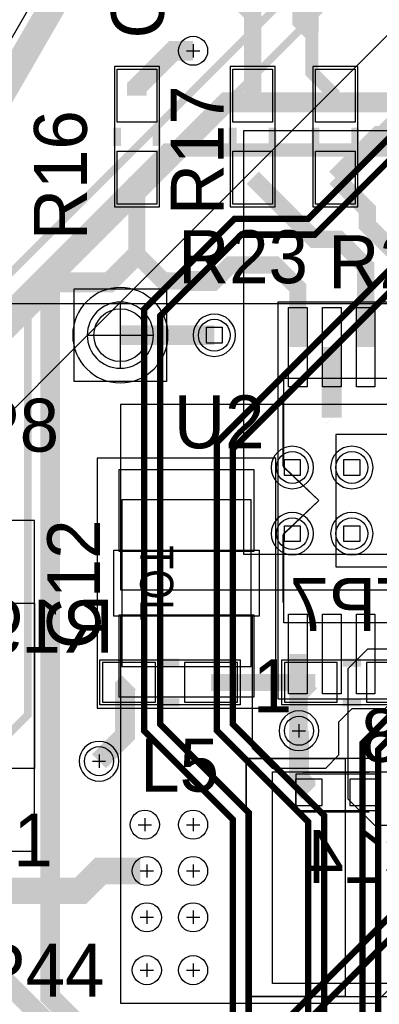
# Model space of a CAD drawing. Extents: x -9303 to 12731, y -3355 to 4522.
# Tile 9 of 51: x 374 to 646, y 1744 to 2488. Entities that reach past the tile are written whole.
import ezdxf
from ezdxf.enums import TextEntityAlignment as Align

# ---------------------------------------------------------------- set-up
doc = ezdxf.new("R2010")
doc.units = 0
for name, color, linetype in [('BG_DIMENSION', 2, 'CONTINUOUS'), ('BG_SILKSCREEN_TOP', 110, 'CONTINUOUS'), ('BG_SOLDERMASK_BOTTOM', 120, 'CONTINUOUS'), ('BG_SOLDERMASK_TOP', 120, 'CONTINUOUS'), ('ET_BOTTOM', 1, 'CONTINUOUS'), ('ET_LY3', 103, 'CONTINUOUS'), ('ET_LY5', 7, 'CONTINUOUS'), ('ET_LY6', 7, 'CONTINUOUS'), ('ET_LY8', 213, 'CONTINUOUS'), ('ET_TOP', 5, 'CONTINUOUS'), ('MA_NCLEGEND-1-10', 231, 'CONTINUOUS'), ('PG_ASSEMBLY_BOTTOM', 12, 'CONTINUOUS'), ('PG_ASSEMBLY_TOP', 103, 'CONTINUOUS'), ('PG_ORIGIN', 231, 'CONTINUOUS'), ('PG_PASTEMASK_TOP', 103, 'CONTINUOUS'), ('PG_PLACE_BOUND_BOTTOM', 254, 'CONTINUOUS'), ('PG_PLACE_BOUND_TOP', 200, 'CONTINUOUS'), ('PG_SILKSCREEN_BOTTOM', 212, 'CONTINUOUS'), ('PG_SILKSCREEN_TOP', 110, 'CONTINUOUS'), ('PIN_BOTTOM', 7, 'CONTINUOUS'), ('PIN_PASTEMASK_BOTTOM', 1, 'CONTINUOUS'), ('PIN_PASTEMASK_TOP', 5, 'CONTINUOUS'), ('PIN_SOLDERMASK_BOTTOM', 1, 'CONTINUOUS'), ('PIN_SOLDERMASK_TOP', 5, 'CONTINUOUS'), ('PIN_TOP', 5, 'CONTINUOUS'), ('RD_SILKSCREEN_BOTTOM', 12, 'CONTINUOUS'), ('RD_SILKSCREEN_TOP', 155, 'CONTINUOUS'), ('RKI_ALL', 2, 'CONTINUOUS'), ('TOL_ASSEMBLY_TOP', 231, 'CONTINUOUS'), ('VC_BOTTOM', 254, 'CONTINUOUS'), ('VC_FILMMASKBOTTOM', 1, 'CONTINUOUS'), ('VC_LY2GND', 1, 'CONTINUOUS'), ('VC_LY3', 254, 'CONTINUOUS'), ('VC_LY4GND', 254, 'CONTINUOUS'), ('VC_LY5', 7, 'CONTINUOUS'), ('VC_LY6', 7, 'CONTINUOUS'), ('VC_LY7PWR', 254, 'CONTINUOUS'), ('VC_LY8', 254, 'CONTINUOUS'), ('VC_LY9GND', 254, 'CONTINUOUS'), ('VC_SOLDERMASK_BOTTOM', 1, 'CONTINUOUS'), ('VC_SOLDERMASK_TOP', 5, 'CONTINUOUS'), ('VC_TOP', 5, 'CONTINUOUS'), ('VKO_TOP', 110, 'CONTINUOUS')]:
    doc.layers.add(name, color=color, linetype=linetype)

# ---------------------------------------------------------------- blocks, each defined once
blk = doc.blocks.new('FIGURE_CROSS')
for points in [[(-0.5, 0), (0.5, 0)], [(0, 0.5), (0, -0.5)]]:
    blk.add_lwpolyline(points)
blk = doc.blocks.new('FIGURE_SQUARE')
blk.add_lwpolyline([(-0.5, -0.5), (-0.5, 0.5), (0.5, 0.5), (0.5, -0.5)], close=True)

msp = doc.modelspace()

# ---------------------------------------------------------------- linework, layer by layer
at = {"layer": 'BG_DIMENSION'}
msp.add_lwpolyline([(2528.74, 2273.62), (-1056.67, 2273.62)], dxfattribs=at)
at = {"layer": 'BG_SILKSCREEN_TOP'}
msp.add_lwpolyline([(725, 1760), (565, 1760), (565, 1920), (725, 1920), (725, 1760)], dxfattribs=at)
at = {"layer": 'BG_SOLDERMASK_BOTTOM'}
msp.add_lwpolyline([(868, 2084.5), (868, 2180.52), (849, 2199.52), (849, 2310.12), (868, 2329.12), (868, 2404.5), (543, 2404.5), (543, 2084.5)], close=True, dxfattribs=at)
at = {"layer": 'BG_SOLDERMASK_TOP'}
msp.add_lwpolyline([(613, 2075), (837, 2075), (837, 2175), (613, 2175)], close=True, dxfattribs=at)
at = {"layer": 'ET_BOTTOM'}
for points, const_width in [([(355, 2423.01), (405, 2509.62)], 20), ([(807.5, 2510), (723.5, 2426), (530, 2426), (397, 2293), (397, 1750), (426, 1721), (509, 1721), (587, 1643), (930, 1643), (1018, 1731), (1018, 1828), (956.63, 1889.37), (917.25, 1889.37)], 15), ([(456.5, 1987.5), (453.5, 1984.5), (453.5, 1947.59), (433.88, 1927.97)], 15), ([(591, 1984.5), (591, 1987.5), (518.5, 1987.5)], 13), ([(591, 1984.5), (585, 1978.5), (585, 1951)], 13), ([(594, 1987.5), (591, 1984.5)], 13), ([(592.5, 1904.5), (590, 1907), (590, 1910), (585, 1915), (585, 1951)], 15)]:
    msp.add_lwpolyline(points, dxfattribs=dict(at, const_width=const_width))
msp.add_lwpolyline([(868, 2084.5), (868, 2180.52), (849, 2199.52), (849, 2310.12), (868, 2329.12), (868, 2404.5), (543, 2404.5), (543, 2084.5)], close=True, dxfattribs=at)
msp.add_lwpolyline([(845.63, 1734.37), (700.63, 1879.37), (642.25, 1879.37), (622.25, 1899.37), (622.25, 1998), (637.06, 2012.81), (703.81, 2012.81), (769.48, 1947.14), (769.48, 1946.23), (777.96, 1937.75), (778.01, 1937, 0.392982), (793.83, 1921.98), (794.65, 1921.97), (829.98, 1886.64), (829.98, 1854.48), (842.32, 1854.48), (859.32, 1837.48), (868.47, 1837.48, 0.996884), (891.61, 1862.45, -0.680467), (894.34, 1869.37), (947.25, 1869.37), (977.25, 1839.37), (977.25, 1764.37), (947.25, 1734.37)], format="xyb", close=True, dxfattribs=at)
at = {"layer": 'ET_LY3'}
for points, const_width in [([(1294.98, 3023.38), (1060, 3023.38), (962.59, 2925.97), (962.59, 2556.59), (733, 2327), (681, 2327), (522.98, 2168.98), (522.98, 1951.02), (592, 1882), (592, 1012), (471, 891), (471, 737.02), (563.42, 644.6), (563.42, 366.15), (593.82, 335.75)], 4.8), ([(1290, 3011.38), (1064.98, 3011.38), (974.59, 2920.99), (974.59, 2551.61), (737.98, 2315), (685.98, 2315), (534.98, 2164), (534.98, 1956), (604, 1886.98), (604, 1007.02), (483, 886.02), (483, 742), (575.42, 649.58), (575.42, 371.13), (582.77, 363.78), (589.42, 363.78), (593.82, 368.18), (593.82, 385.75)], 4.8), ([(265, 1173.82), (265, 1245), (330, 1310), (330, 1961.82), (350, 1981.82), (350, 2280.01), (669, 2599.01), (669, 2629.64), (697, 2657.64), (697, 2957), (740, 3000)], 5.75), ([(264.61, 1124.61), (295, 1155), (295, 1225), (360, 1290), (360, 1943), (380, 1963), (380, 2275), (729.63, 2624.63), (729.63, 2901.54), (727.48, 2903.69), (727.48, 2919.53), (728, 2920.05), (728, 2938), (740, 2950)], 5.75), ([(885.37, 2631.34), (592.03, 2338), (536.36, 2338), (468, 2269.64), (468, 1951), (535, 1884), (535, 1203.98), (470, 1138.98), (470, 996), (410, 936), (410, 523.02), (513.42, 419.6), (513.42, 320.15), (528.79, 304.78), (528.79, 300.78), (543.82, 285.75)], 4.8), ([(897.37, 2626.36), (597.01, 2326), (541.34, 2326), (480, 2264.66), (480, 1955.98), (547, 1888.98), (547, 1199), (482, 1134), (482, 991.02), (422, 931.02), (422, 528), (525.42, 424.58), (525.42, 325.13), (533.77, 316.78), (540.42, 316.78), (543.82, 320.18), (543.82, 335.75)], 4.8), ([(1195.92, 2588.62), (1139.41, 2588.62), (1029.03, 2478.24), (1029.03, 2344.81), (912.42, 2228.2), (912.42, 2087.44), (938.87, 2060.99), (964.27, 2060.99), (989.32, 2086.04), (989.32, 2188.21), (1002.74, 2201.63), (1014.41, 2201.63), (1027.82, 2188.22), (1027.82, 2083.98), (980.76, 2036.92), (728.34, 2036.92), (633, 1941.58), (633, 862.02), (674, 821.02), (674, 644.98), (613.42, 584.4), (613.42, 316.15), (643.82, 285.75)], 4.8), ([(1144.39, 2576.62), (1041.03, 2473.26), (1041.03, 2339.83), (924.42, 2223.22), (924.42, 2092.42), (943.85, 2072.99), (959.29, 2072.99), (977.32, 2091.02), (977.32, 2193.19), (997.76, 2213.63), (1019.39, 2213.63), (1039.82, 2193.2), (1039.82, 2079), (985.74, 2024.92), (733.32, 2024.92), (645, 1936.6), (645, 867)], 4.8), ([(355, 2423.01), (405, 2509.62)], 20)]:
    msp.add_lwpolyline(points, dxfattribs=dict(at, const_width=const_width))
at = {"layer": 'ET_LY5', "const_width": 10}
msp.add_lwpolyline([(265, 1815), (355, 1905), (355, 2260), (485, 2390), (1635, 2390), (1967.5, 2722.5), (2027.5, 2722.5), (2115, 2810), (2330, 2810), (2353.71, 2833.71), (2353.71, 2835.4)], dxfattribs=at)
at = {"layer": 'ET_LY6'}
msp.add_lwpolyline([(3675, 525), (225, 525), (100, 650), (100, 1925), (675, 2500)], dxfattribs=at)
for points in [[(537.02, 2250, 1), (504.98, 2250, 1)], [(596.02, 2150, 1), (563.98, 2150, 1)], [(641.02, 2150, 1), (608.98, 2150, 1)], [(596.02, 2100, 1), (563.98, 2100, 1)], [(641.02, 2100, 1), (608.98, 2100, 1)], [(600.02, 1951, 1), (569.98, 1951, 1)], [(448.9, 1927.97, 1), (418.86, 1927.97, 1)]]:
    msp.add_lwpolyline(points, format="xyb", close=True, dxfattribs=at)
at = {"layer": 'ET_LY8'}
for points, const_width in [([(3101.81, 3035.4), (3132.21, 3005), (3167, 3005), (3183, 3021), (3183, 3181.42), (3134.09, 3230.33), (1364.78, 3230.33), (1086.45, 2952), (1050.02, 2952), (963, 2864.98), (963, 2828.55), (898.36, 2763.91), (898.36, 2105.34), (825.03, 2032.01), (756.03, 2032.01), (704.76, 1980.74), (704.76, 1861.71), (535.77, 1692.72), (535.77, 1100.77), (359.83, 924.83), (359.83, 558.19), (463.42, 454.6), (463.42, 216.15), (493.82, 185.75)], 4.8), ([(1369.76, 3218.33), (1091.43, 2940), (1055, 2940), (975, 2860), (975, 2823.57), (910.36, 2758.93), (910.36, 2100.36), (830.01, 2020.01), (761.01, 2020.01), (716.76, 1975.76), (716.76, 1856.73), (547.77, 1687.74), (547.77, 1095.79), (371.83, 919.85), (371.83, 563.17), (475.42, 459.58), (475.42, 221.13), (482.77, 213.78), (489.42, 213.78), (493.82, 218.18), (493.82, 235.75)], 4.8), ([(355, 2423.01), (405, 2509.62)], 20)]:
    msp.add_lwpolyline(points, dxfattribs=dict(at, const_width=const_width))
at = {"layer": 'ET_TOP'}
for points in [[(590, 2664, 20, 20, 0), (590, 2481.62, 10, 10, 0), (594.75, 2476.87, 10, 10, 0), (594.75, 2448.75, 10, 10, 0), (612.5, 2431, 10, 10, 0)], [(462.5, 2310.92, 13, 13, 0), (482.42, 2291, 13, 13, 0), (500, 2291, 15, 15, 0), (521, 2291, 13, 13, 0), (533, 2303, 13, 13, 0), (567, 2303, 13, 13, 0), (584.2, 2285.8, 13, 13, 0), (584.2, 2241, 13, 13, 0)]]:
    msp.add_lwpolyline(points, format="xyseb", dxfattribs=at)
for points, const_width in [([(550, 2431), (550, 2492.5), (523, 2519.5)], 13), ([(355, 2423.01), (405, 2509.62)], 20), ([(505, 2465), (490, 2465), (462.5, 2437.5), (462.5, 2431)], 15), ([(612.5, 2369), (645.25, 2401.75), (648.25, 2401.75), (675, 2428.5), (675, 2431)], 13), ([(462.5, 2310.92), (462.5, 2369)], 13), ([(635.4, 2241), (635.4, 2302.1), (615, 2322.5), (596.5, 2322.5), (550, 2369)], 13), ([(661, 2241), (661, 2309), (636.75, 2333.25), (636.75, 2344.75), (612.5, 2369)], 13), ([(235, 2042.5), (235, 2125), (400, 2290), (441.58, 2290), (462.5, 2310.92)], 15), ([(450, 2250), (521, 2250)], 15), ([(609.8, 2187.7), (609.8, 2241)], 15), ([(610, 2187.5), (609.8, 2187.7)], 15), ([(420, 1695), (420, 1705), (235, 1890), (235, 2042.5)], 15), ([(584.2, 2009), (584.2, 1951.8), (585, 1951)], 13), ([(460, 1845), (435, 1845), (420, 1830), (355, 1830), (335, 1850), (335, 1927.5)], 20), ([(464.99, 1845), (460, 1845)], 20), ([(465, 1844.99), (464.99, 1845)], 20)]:
    msp.add_lwpolyline(points, dxfattribs=dict(at, const_width=const_width))
for points in [[(450, 2057.5), (732.5, 2057.5), (732.5, 2010), (732.5, 1983), (734.4, 1981.1), (765.7, 1981.1), (770, 1985.4), (770, 2010), (770, 2057.5), (845, 2057.5), (883.86, 2096.36), (883.86, 2196.21), (885.15, 2197.5), (450, 2197.5)], [(613, 2075), (837, 2075), (837, 2175), (613, 2175)], [(450, 2037.5), (450, 1745), (642.5, 1745), (652.5, 1755), (652.5, 1927.5), (667.5, 1942.5), (667.5, 2015), (655, 2015), (655, 1972.5), (650, 1967.5), (625, 1967.5), (615, 1957.5), (615, 1932.5), (605, 1922.5), (565, 1922.5), (550, 1937.5), (550, 2037.5)]]:
    msp.add_lwpolyline(points, close=True, dxfattribs=at)
at = {"layer": 'PG_ASSEMBLY_BOTTOM', "const_width": 6}
for points in [[(494.5, 2002.5), (480.5, 2002.5)], [(632, 2002.5), (618, 2002.5)], [(494.5, 1972.5), (480.5, 1972.5)], [(632, 1972.5), (618, 1972.5)]]:
    msp.add_lwpolyline(points, dxfattribs=at)
at = {"layer": 'PG_ASSEMBLY_BOTTOM'}
for points in [[(638, 1919.5), (588, 1919.5)], [(638, 1889.5), (588, 1889.5)]]:
    msp.add_lwpolyline(points, dxfattribs=at)
at = {"layer": 'PG_ASSEMBLY_TOP', "const_width": 6}
for points in [[(447.5, 2407), (447.5, 2393)], [(477.5, 2407), (477.5, 2393)], [(535, 2407), (535, 2393)], [(565, 2407), (565, 2393)], [(597.5, 2393), (597.5, 2407)], [(627.5, 2393), (627.5, 2407)]]:
    msp.add_lwpolyline(points, dxfattribs=at)
at = {"layer": 'PG_ASSEMBLY_TOP'}
for points in [[(573.5, 2217.5), (876.5, 2217.5), (876.5, 2032.5), (573.5, 2032.5), (573.5, 2100), (600, 2125), (573.5, 2150), (573.5, 2217.5)], [(451, 2125.5), (451, 1999.5), (549, 1999.5), (549, 2125.5), (451, 2125.5)], [(185, 1922.5), (185, 2047.5), (385, 2047.5), (385, 1922.5), (185, 1922.5)], [(725, 1920), (725, 1760), (565, 1760), (565, 1920), (725, 1920)]]:
    msp.add_lwpolyline(points, dxfattribs=at)
at = {"layer": 'PG_ORIGIN'}
msp.add_lwpolyline([(475, 2250, 1), (425, 2250, 1), (475, 2250)], format="xyb", dxfattribs=at)
for points in [[(450, 2225), (450, 2275)], [(425, 2250), (475, 2250)]]:
    msp.add_lwpolyline(points, dxfattribs=at)
at = {"layer": 'PG_PASTEMASK_TOP'}
msp.add_lwpolyline([(613, 2075), (837, 2075), (837, 2175), (613, 2175)], close=True, dxfattribs=at)
at = {"layer": 'PG_PLACE_BOUND_BOTTOM'}
for points in [[(540.5, 1970.5), (434.5, 1970.5), (434.5, 2004.5), (540.5, 2004.5)], [(678, 1970.5), (572, 1970.5), (572, 2004.5), (678, 2004.5)], [(643, 1918.5), (643, 1890.5), (583, 1890.5), (583, 1918.5)]]:
    msp.add_lwpolyline(points, close=True, dxfattribs=at)
at = {"layer": 'PG_PLACE_BOUND_TOP'}
for points in [[(445.5, 2453), (445.5, 2347), (479.5, 2347), (479.5, 2453)], [(533, 2453), (533, 2347), (567, 2347), (567, 2453)], [(629.5, 2347), (629.5, 2453), (595.5, 2453), (595.5, 2347)], [(569, 2275), (569, 1975), (881, 1975), (881, 2275)], [(432.5, 2157), (432.5, 1968), (567.5, 1968), (567.5, 2157)], [(385, 1860), (385, 2110), (185, 2110), (185, 1860)], [(745, 1930), (545, 1930), (545, 1750), (745, 1750)]]:
    msp.add_lwpolyline(points, close=True, dxfattribs=at)
msp.add_lwpolyline([(486, 2250, 1), (414, 2250, 1)], format="xyb", close=True, dxfattribs=at)
at = {"layer": 'PG_SILKSCREEN_BOTTOM', "const_width": 6}
for points in [[(494.5, 2002.5), (480.5, 2002.5)], [(632, 2002.5), (618, 2002.5)], [(494.5, 1972.5), (480.5, 1972.5)], [(632, 1972.5), (618, 1972.5)]]:
    msp.add_lwpolyline(points, dxfattribs=at)
at = {"layer": 'PG_SILKSCREEN_BOTTOM'}
for points in [[(638, 1919.5), (588, 1919.5)], [(638, 1889.5), (588, 1889.5)]]:
    msp.add_lwpolyline(points, dxfattribs=at)
at = {"layer": 'PG_SILKSCREEN_TOP', "const_width": 6}
for points in [[(447.5, 2407), (447.5, 2393)], [(477.5, 2407), (477.5, 2393)], [(535, 2407), (535, 2393)], [(565, 2407), (565, 2393)], [(597.5, 2393), (597.5, 2407)], [(627.5, 2393), (627.5, 2407)]]:
    msp.add_lwpolyline(points, dxfattribs=at)
at = {"layer": 'PG_SILKSCREEN_TOP'}
msp.add_lwpolyline([(415, 2215), (415, 2285), (485, 2285), (485, 2215)], close=True, dxfattribs=at)
for points in [[(573, 2048), (573, 2099), (574, 2100), (600, 2125), (574, 2150), (573, 2151), (573, 2202)], [(451, 2125.5), (451, 1999.5), (549, 1999.5), (549, 2125.5), (451, 2125.5)], [(272.5, 2047.5), (385, 2047.5), (385, 1922.5), (372.5, 1922.5)]]:
    msp.add_lwpolyline(points, dxfattribs=at)
at = {"layer": 'PIN_BOTTOM'}
for points in [[(436.5, 1972.5), (476.5, 1972.5), (476.5, 2002.5), (436.5, 2002.5)], [(498.5, 1972.5), (538.5, 1972.5), (538.5, 2002.5), (498.5, 2002.5)], [(574, 1972.5), (614, 1972.5), (614, 2002.5), (574, 2002.5)], [(636, 1972.5), (676, 1972.5), (676, 2002.5), (636, 2002.5)], [(602.5, 1894.5), (602.5, 1914.5), (582.5, 1914.5), (582.5, 1894.5)], [(643.5, 1894.5), (643.5, 1914.5), (623.5, 1914.5), (623.5, 1894.5)]]:
    msp.add_lwpolyline(points, close=True, dxfattribs=at)
at = {"layer": 'PIN_PASTEMASK_BOTTOM'}
for points in [[(436.5, 1972.5), (476.5, 1972.5), (476.5, 2002.5), (436.5, 2002.5)], [(498.5, 1972.5), (538.5, 1972.5), (538.5, 2002.5), (498.5, 2002.5)], [(574, 1972.5), (614, 1972.5), (614, 2002.5), (574, 2002.5)], [(636, 1972.5), (676, 1972.5), (676, 2002.5), (636, 2002.5)], [(602.5, 1894.5), (602.5, 1914.5), (582.5, 1914.5), (582.5, 1894.5)], [(643.5, 1894.5), (643.5, 1914.5), (623.5, 1914.5), (623.5, 1894.5)]]:
    msp.add_lwpolyline(points, close=True, dxfattribs=at)
at = {"layer": 'PIN_PASTEMASK_TOP'}
for points in [[(447.5, 2411), (447.5, 2451), (477.5, 2451), (477.5, 2411)], [(535, 2411), (535, 2451), (565, 2451), (565, 2411)], [(627.5, 2451), (627.5, 2411), (597.5, 2411), (597.5, 2451)], [(447.5, 2349), (447.5, 2389), (477.5, 2389), (477.5, 2349)], [(535, 2349), (535, 2389), (565, 2389), (565, 2349)], [(627.5, 2389), (627.5, 2349), (597.5, 2349), (597.5, 2389)], [(577.2, 2211), (577.2, 2271), (591.2, 2271), (591.2, 2211)], [(602.8, 2211), (602.8, 2271), (616.8, 2271), (616.8, 2211)], [(628.4, 2211), (628.4, 2271), (642.4, 2271), (642.4, 2211)], [(449, 2148.5), (551, 2148.5), (551, 2086.5), (449, 2086.5)], [(449, 2038.5), (551, 2038.5), (551, 1976.5), (449, 1976.5)], [(577.2, 1979), (577.2, 2039), (591.2, 2039), (591.2, 1979)], [(602.8, 1979), (602.8, 2039), (616.8, 2039), (616.8, 1979)], [(628.4, 1979), (628.4, 2039), (642.4, 2039), (642.4, 1979)], [(545, 1750), (545, 1930), (620, 1930), (620, 1750)]]:
    msp.add_lwpolyline(points, close=True, dxfattribs=at)
at = {"layer": 'PIN_SOLDERMASK_BOTTOM'}
for points in [[(436.5, 1972.5), (476.5, 1972.5), (476.5, 2002.5), (436.5, 2002.5)], [(498.5, 1972.5), (538.5, 1972.5), (538.5, 2002.5), (498.5, 2002.5)], [(574, 1972.5), (614, 1972.5), (614, 2002.5), (574, 2002.5)], [(636, 1972.5), (676, 1972.5), (676, 2002.5), (636, 2002.5)], [(602.5, 1894.5), (602.5, 1914.5), (582.5, 1914.5), (582.5, 1894.5)], [(643.5, 1894.5), (643.5, 1914.5), (623.5, 1914.5), (623.5, 1894.5)]]:
    msp.add_lwpolyline(points, close=True, dxfattribs=at)
at = {"layer": 'PIN_SOLDERMASK_TOP'}
for points in [[(447.5, 2411), (447.5, 2451), (477.5, 2451), (477.5, 2411)], [(535, 2411), (535, 2451), (565, 2451), (565, 2411)], [(627.5, 2451), (627.5, 2411), (597.5, 2411), (597.5, 2451)], [(447.5, 2349), (447.5, 2389), (477.5, 2389), (477.5, 2349)], [(535, 2349), (535, 2389), (565, 2389), (565, 2349)], [(627.5, 2389), (627.5, 2349), (597.5, 2349), (597.5, 2389)], [(577.2, 2211), (577.2, 2271), (591.2, 2271), (591.2, 2211)], [(602.8, 2211), (602.8, 2271), (616.8, 2271), (616.8, 2211)], [(628.4, 2211), (628.4, 2271), (642.4, 2271), (642.4, 2211)], [(449, 2148.5), (551, 2148.5), (551, 2086.5), (449, 2086.5)], [(449, 2038.5), (551, 2038.5), (551, 1976.5), (449, 1976.5)], [(577.2, 1979), (577.2, 2039), (591.2, 2039), (591.2, 1979)], [(602.8, 1979), (602.8, 2039), (616.8, 2039), (616.8, 1979)], [(628.4, 1979), (628.4, 2039), (642.4, 2039), (642.4, 1979)], [(545, 1750), (545, 1930), (620, 1930), (620, 1750)]]:
    msp.add_lwpolyline(points, close=True, dxfattribs=at)
msp.add_circle((450, 2250), 20, dxfattribs=at)
at = {"layer": 'PIN_TOP'}
for points in [[(447.5, 2411), (447.5, 2451), (477.5, 2451), (477.5, 2411)], [(535, 2411), (535, 2451), (565, 2451), (565, 2411)], [(627.5, 2451), (627.5, 2411), (597.5, 2411), (597.5, 2451)], [(447.5, 2349), (447.5, 2389), (477.5, 2389), (477.5, 2349)], [(535, 2349), (535, 2389), (565, 2389), (565, 2349)], [(627.5, 2389), (627.5, 2349), (597.5, 2349), (597.5, 2389)], [(577.2, 2211), (577.2, 2271), (591.2, 2271), (591.2, 2211)], [(602.8, 2211), (602.8, 2271), (616.8, 2271), (616.8, 2211)], [(628.4, 2211), (628.4, 2271), (642.4, 2271), (642.4, 2211)], [(449, 2148.5), (551, 2148.5), (551, 2086.5), (449, 2086.5)], [(449, 2038.5), (551, 2038.5), (551, 1976.5), (449, 1976.5)], [(577.2, 1979), (577.2, 2039), (591.2, 2039), (591.2, 1979)], [(602.8, 1979), (602.8, 2039), (616.8, 2039), (616.8, 1979)], [(628.4, 1979), (628.4, 2039), (642.4, 2039), (642.4, 1979)], [(545, 1750), (545, 1930), (620, 1930), (620, 1750)]]:
    msp.add_lwpolyline(points, close=True, dxfattribs=at)
msp.add_circle((450, 2250), 20, dxfattribs=at)
at = {"layer": 'RKI_ALL'}
msp.add_lwpolyline([(35, 35), (35, 1898.45), (813.38, 3246.65), (4689.41, 3246.65), (4689.41, 35)], close=True, dxfattribs=at)
at = {"layer": 'VC_BOTTOM'}
for centre, radius in [((505, 2465), 11), ((521, 2250), 12), ((580, 2150), 12), ((625, 2150), 12), ((580, 2100), 12), ((625, 2100), 12), ((585, 1951), 11), ((433.88, 1927.97), 11), ((468.5, 1880), 11), ((505, 1880), 11), ((470, 1845), 11), ((505, 1845), 11), ((470, 1810), 11), ((505, 1810), 11), ((470, 1770), 11), ((505, 1770), 11)]:
    msp.add_circle(centre, radius, dxfattribs=at)
at = {"layer": 'VC_FILMMASKBOTTOM'}
for centre in [(521, 2250), (580, 2150), (625, 2150), (580, 2100), (625, 2100)]:
    msp.add_circle(centre, 12, dxfattribs=at)
at = {"layer": 'VC_LY2GND'}
for centre, radius in [((505, 2465), 11), ((521, 2250), 12), ((580, 2150), 12), ((625, 2150), 12), ((580, 2100), 12), ((625, 2100), 12), ((585, 1951), 11), ((433.88, 1927.97), 11), ((468.5, 1880), 11), ((505, 1880), 11), ((470, 1845), 11), ((505, 1845), 11), ((470, 1810), 11), ((505, 1810), 11), ((470, 1770), 11), ((505, 1770), 11)]:
    msp.add_circle(centre, radius, dxfattribs=at)
at = {"layer": 'VC_LY3'}
for centre, radius in [((505, 2465), 11), ((521, 2250), 12), ((580, 2150), 12), ((625, 2150), 12), ((580, 2100), 12), ((625, 2100), 12), ((585, 1951), 11), ((433.88, 1927.97), 11), ((468.5, 1880), 11), ((505, 1880), 11), ((470, 1845), 11), ((505, 1845), 11), ((470, 1810), 11), ((505, 1810), 11), ((470, 1770), 11), ((505, 1770), 11)]:
    msp.add_circle(centre, radius, dxfattribs=at)
at = {"layer": 'VC_LY4GND'}
for centre, radius in [((505, 2465), 11), ((521, 2250), 12), ((580, 2150), 12), ((625, 2150), 12), ((580, 2100), 12), ((625, 2100), 12), ((585, 1951), 11), ((433.88, 1927.97), 11), ((468.5, 1880), 11), ((505, 1880), 11), ((470, 1845), 11), ((505, 1845), 11), ((470, 1810), 11), ((505, 1810), 11), ((470, 1770), 11), ((505, 1770), 11)]:
    msp.add_circle(centre, radius, dxfattribs=at)
at = {"layer": 'VC_LY5'}
for centre, radius in [((505, 2465), 11), ((521, 2250), 12), ((580, 2150), 12), ((625, 2150), 12), ((580, 2100), 12), ((625, 2100), 12), ((585, 1951), 11), ((433.88, 1927.97), 11), ((468.5, 1880), 11), ((505, 1880), 11), ((470, 1845), 11), ((505, 1845), 11), ((470, 1810), 11), ((505, 1810), 11), ((470, 1770), 11), ((505, 1770), 11)]:
    msp.add_circle(centre, radius, dxfattribs=at)
at = {"layer": 'VC_LY6'}
for centre, radius in [((505, 2465), 11), ((521, 2250), 12), ((580, 2150), 12), ((625, 2150), 12), ((580, 2100), 12), ((625, 2100), 12), ((585, 1951), 11), ((433.88, 1927.97), 11), ((468.5, 1880), 11), ((505, 1880), 11), ((470, 1845), 11), ((505, 1845), 11), ((470, 1810), 11), ((505, 1810), 11), ((470, 1770), 11), ((505, 1770), 11)]:
    msp.add_circle(centre, radius, dxfattribs=at)
at = {"layer": 'VC_LY7PWR'}
for centre, radius in [((505, 2465), 11), ((521, 2250), 12), ((580, 2150), 12), ((625, 2150), 12), ((580, 2100), 12), ((625, 2100), 12), ((585, 1951), 11), ((433.88, 1927.97), 11), ((468.5, 1880), 11), ((505, 1880), 11), ((470, 1845), 11), ((505, 1845), 11), ((470, 1810), 11), ((505, 1810), 11), ((470, 1770), 11), ((505, 1770), 11)]:
    msp.add_circle(centre, radius, dxfattribs=at)
at = {"layer": 'VC_LY8'}
for centre, radius in [((505, 2465), 11), ((521, 2250), 12), ((580, 2150), 12), ((625, 2150), 12), ((580, 2100), 12), ((625, 2100), 12), ((585, 1951), 11), ((433.88, 1927.97), 11), ((468.5, 1880), 11), ((505, 1880), 11), ((470, 1845), 11), ((505, 1845), 11), ((470, 1810), 11), ((505, 1810), 11), ((470, 1770), 11), ((505, 1770), 11)]:
    msp.add_circle(centre, radius, dxfattribs=at)
at = {"layer": 'VC_LY9GND'}
for centre, radius in [((505, 2465), 11), ((521, 2250), 12), ((580, 2150), 12), ((625, 2150), 12), ((580, 2100), 12), ((625, 2100), 12), ((585, 1951), 11), ((433.88, 1927.97), 11), ((468.5, 1880), 11), ((505, 1880), 11), ((470, 1845), 11), ((505, 1845), 11), ((470, 1810), 11), ((505, 1810), 11), ((470, 1770), 11), ((505, 1770), 11)]:
    msp.add_circle(centre, radius, dxfattribs=at)
at = {"layer": 'VC_SOLDERMASK_BOTTOM'}
for centre, radius in [((505, 2465), 11), ((521, 2250), 12), ((580, 2150), 12), ((625, 2150), 12), ((580, 2100), 12), ((625, 2100), 12), ((585, 1951), 11), ((433.88, 1927.97), 11), ((468.5, 1880), 11), ((505, 1880), 11), ((470, 1845), 11), ((505, 1845), 11), ((470, 1810), 11), ((505, 1810), 11), ((470, 1770), 11), ((505, 1770), 11)]:
    msp.add_circle(centre, radius, dxfattribs=at)
at = {"layer": 'VC_SOLDERMASK_TOP'}
for centre, radius in [((505, 2465), 11), ((521, 2250), 12), ((580, 2150), 12), ((625, 2150), 12), ((580, 2100), 12), ((625, 2100), 12), ((585, 1951), 11), ((433.88, 1927.97), 11), ((468.5, 1880), 11), ((505, 1880), 11), ((470, 1845), 11), ((505, 1845), 11), ((470, 1810), 11), ((505, 1810), 11), ((470, 1770), 11), ((505, 1770), 11)]:
    msp.add_circle(centre, radius, dxfattribs=at)
at = {"layer": 'VC_TOP'}
for centre, radius in [((505, 2465), 11), ((521, 2250), 12), ((580, 2150), 12), ((625, 2150), 12), ((580, 2100), 12), ((625, 2100), 12), ((585, 1951), 11), ((433.88, 1927.97), 11), ((468.5, 1880), 11), ((505, 1880), 11), ((470, 1845), 11), ((505, 1845), 11), ((470, 1810), 11), ((505, 1810), 11), ((470, 1770), 11), ((505, 1770), 11)]:
    msp.add_circle(centre, radius, dxfattribs=at)
at = {"layer": 'VKO_TOP'}
msp.add_lwpolyline([(445, 2087.5), (555, 2087.5), (555, 2037.5), (445, 2037.5)], close=True, dxfattribs=at)

# ---------------------------------------------------------------- block references
at = {"layer": 'MA_NCLEGEND-1-10'}
for name, p, xscale, yscale in [('FIGURE_CROSS', (505, 2465), 10, 10), ('FIGURE_SQUARE', (521, 2250), 12, 12), ('FIGURE_SQUARE', (580, 2150), 12, 12), ('FIGURE_SQUARE', (625, 2150), 12, 12), ('FIGURE_SQUARE', (580, 2100), 12, 12), ('FIGURE_SQUARE', (625, 2100), 12, 12), ('FIGURE_CROSS', (585, 1951), 10, 10), ('FIGURE_CROSS', (433.88, 1927.97), 10, 10), ('FIGURE_CROSS', (468.5, 1880), 10, 10), ('FIGURE_CROSS', (505, 1880), 10, 10), ('FIGURE_CROSS', (470, 1845), 10, 10), ('FIGURE_CROSS', (505, 1845), 10, 10), ('FIGURE_CROSS', (470, 1810), 10, 10), ('FIGURE_CROSS', (505, 1810), 10, 10), ('FIGURE_CROSS', (470, 1770), 10, 10), ('FIGURE_CROSS', (505, 1770), 10, 10)]:
    msp.add_blockref(name, p, dxfattribs=dict(at, xscale=xscale, yscale=yscale))

# ---------------------------------------------------------------- texts
at = {"layer": 'PG_SILKSCREEN_TOP'}
msp.add_text('1', height=40, dxfattribs=at).set_placement((565, 1965), align=Align.CENTER)
msp.add_text('1', height=40, dxfattribs=at).set_placement((369.16, 1848.39))
at = {"layer": 'RD_SILKSCREEN_BOTTOM', "text_generation_flag": 2}
for s, p in [('TP7', (676.15, 2026.52)), ('R19', (445, 2010)), ('R18', (730.08, 1927.44)), ('C14', (687.44, 1835.88))]:
    msp.add_text(s, height=40, dxfattribs=at).set_placement(p)
at = {"layer": 'RD_SILKSCREEN_TOP'}
for s, p in [('C17', (483, 2474.29)), ('R17', (528.15, 2340.72)), ('R16', (424.67, 2321.9))]:
    msp.add_text(s, height=40, rotation=90, dxfattribs=at).set_placement(p)
for s, p in [('R23', (493.66, 2289.3)), ('R22', (607.17, 2285.52)), ('U2', (490.53, 2164.49)), ('TP8', (305.53, 2161.98)), ('L5', (465, 1905)), ('TP44', (310, 1750))]:
    msp.add_text(s, height=40, dxfattribs=at).set_placement(p)
msp.add_text('C12', height=40, rotation=90, dxfattribs=at).set_placement((434.72, 2061.65), align=Align.CENTER)
at = {"layer": 'TOL_ASSEMBLY_TOP', "width": 0.88}
msp.add_text('TOL', height=25, rotation=270, dxfattribs=at).set_placement((465, 2062.5), align=Align.CENTER)

doc.saveas('drawing.dxf')
